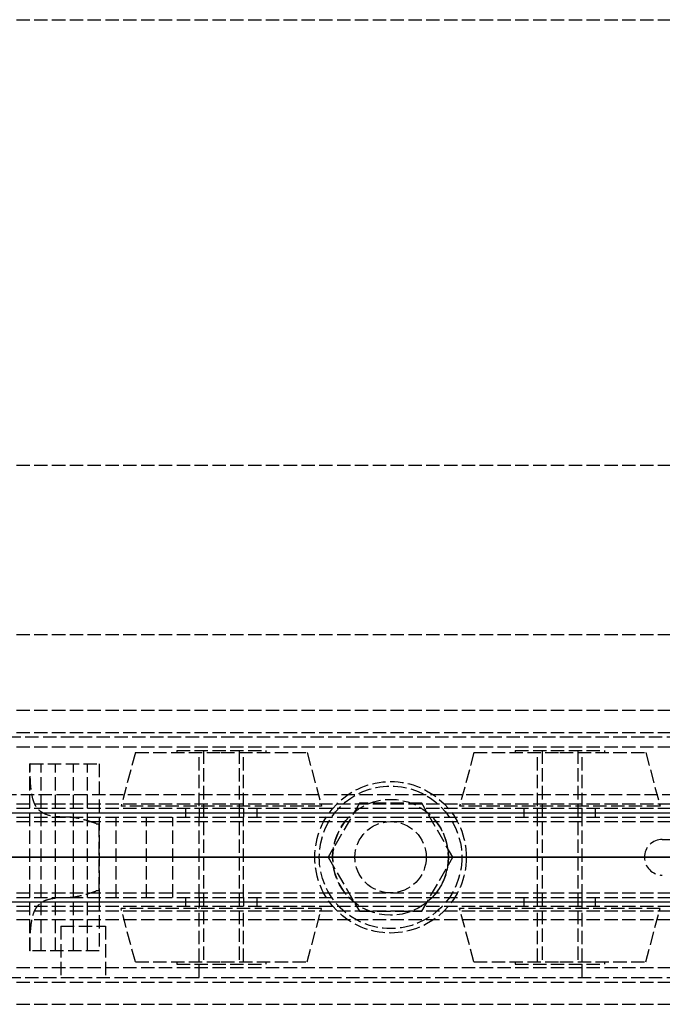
# Model space of a CAD drawing. Header units: millimetres. Extents: x 0 to 2050, y -94 to 94.
# Tile 6 of 10: x 40 to 112, y -16 to 94. Entities that reach past the tile are written whole.
import ezdxf

# ---------------------------------------------------------------- set-up
doc = ezdxf.new("R2010")
doc.units = ezdxf.units.MM
doc.header["$LTSCALE"] = 10
doc.linetypes.add('ALLCAD_Strich', pattern=[0.2, 0.15, -0.05])
doc.layers.add('BESCH_KONT_sich_schn_ansi_2d', color=40, linetype='Continuous')
doc.layers.add('BESCH_KONT_sich_schn_grun_2d', color=10, linetype='Continuous')

msp = doc.modelspace()

# ---------------------------------------------------------------- linework, layer by layer
at = {"layer": 'BESCH_KONT_sich_schn_ansi_2d', "linetype": 'ALLCAD_Strich'}
for p, q in [((0, 0, 2368), (2050, 0, 2368)), ((2050, 0, 2418), (0, 0, 2418)), ((0, 0, 2298), (995, 0, 2298)), ((0, 0, 2337), (2050, 0, 2337)), ((2050, 0, 2338.5), (0, 0, 2338.5)), ((0, 0, 2365.5), (2050, 0, 2365.5)), ((0, 0, 2339.5), (2050, 0, 2339.5)), ((0, 0, 2335), (2050, 0, 2335)), ((0, 0, 2363.5), (2050, 0, 2363.5)), ((0, 0, 2363), (2050, 0, 2363)), ((995, 0, 7), (2, 0, 7)), ((2, 0, 2307), (1055, 0, 2307)), ((7, 0, 2307), (157, 0, 2307)), ((7, 0, 2330), (157, 0, 2330)), ((41.5, 0, 2342.25), (41.5, 0, 2345.88)), ((49.3, 0, 2346.6), (41.54, 0, 2346.6)), ((44.4, 0, 2341.5), (42.25, 0, 2341.5)), ((42.8, 0, 2345.3), (48, 0, 2345.3)), ((44.4, 0, 2342.8), (42.8, 0, 2342.8)), ((42.8, 0, 2342.8), (42.8, 0, 2345.3)), ((44.4, 0, 2341.5), (44.4, 0, 2342.8)), ((48, 0, 2342.8), (46.4, 0, 2342.8)), ((46.4, 0, 2342.8), (46.4, 0, 2341.5)), ((49.3, 0, 2341.5), (46.4, 0, 2341.5)), ((48, 0, 2345.3), (47.99, 0, 2345.3)), ((48, 0, 2345.3), (47.99, 0, 2345.3)), ((48, 0, 2345.29), (47.99, 0, 2345.29)), ((48, 0, 2345.29), (47.99, 0, 2345.29)), ((48, 0, 2345.3), (47.99, 0, 2345.3)), ((48, 0, 2345.3), (47.99, 0, 2345.3)), ((48, 0, 2345.29), (47.99, 0, 2345.29)), ((47.99, 0, 2345.29), (47.99, 0, 2345.29)), ((48, 0, 2345.29), (47.99, 0, 2345.29)), ((47.99, 0, 2345.29), (47.99, 0, 2345.3)), ((47.99, 0, 2345.3), (47.99, 0, 2345.3)), ((48, 0, 2345.3), (48, 0, 2342.8)), ((48.96, 0, 2353.5), (49.3, 0, 2353.5)), ((49.3, 0, 2353.5), (49.3, 0, 2352.75)), ((49.3, 0, 2353.5), (75.39, 0, 2353.5)), ((51.22, 0, 2341.5), (49.3, 0, 2341.5)), ((49.3, 0, 2352.75), (49.3, 0, 2346.6)), ((49.3, 0, 2346.6), (49.3, 0, 2341.5)), ((54.59, 0, 2340.92), (51.22, 0, 2341.5)), ((57.58, 0, 2339.21), (54.59, 0, 2340.92)), ((60.26, 0, 2337.31), (58.12, 0, 2338.8)), ((99.5, 0, 2316.5), (64.5, 0, 2316.5)), ((64.5, 0, 2324.5), (99.5, 0, 2324.5)), ((77.31, 0, 2335.5), (65.99, 0, 2335.5)), ((90.5, 0, 2332), (73.5, 0, 2332)), ((73.5, 0, 2330), (73.5, 0, 2332)), ((74, 0, 2345.5), (90, 0, 2345.5)), ((74, 0, 2353.5), (74, 0, 2345.5)), ((75, 0, 2338), (78.5, 0, 2338)), ((75, 0, 2332), (75, 0, 2338)), ((88.61, 0, 2353.5), (75.39, 0, 2353.5)), ((75.5, 0, 2345.5), (75.5, 0, 2353.5)), ((75.5, 0, 2345.5), (75.5, 0, 2335.5)), ((75.5, 0, 2353.5), (75.5, 0, 2345.5)), ((77.31, 0, 2353.5), (77.31, 0, 2345.5)), ((77.31, 0, 2335.5), (86.69, 0, 2335.5)), ((78, 0, 2345.5), (78, 0, 2335.5)), ((78, 0, 2345.5), (78, 0, 2335.5)), ((86, 0, 2350), (78, 0, 2350)), ((78, 0, 2330), (78, 0, 2350)), ((78, 0, 2330), (78, 0, 2332)), ((78.5, 0, 2338), (85.5, 0, 2338)), ((78.5, 0, 2332), (78.5, 0, 2338)), ((85.48, 0, 2332.01), (85.48, 0, 2332.01)), ((85.48, 0, 2332.01), (85.48, 0, 2332)), ((85.48, 0, 2332), (85.48, 0, 2332.01)), ((85.48, 0, 2332.01), (85.48, 0, 2332.01)), ((85.48, 0, 2332.01), (85.48, 0, 2332)), ((85.48, 0, 2332), (85.48, 0, 2332)), ((85.49, 0, 2332.01), (85.49, 0, 2332.01)), ((85.49, 0, 2332), (85.49, 0, 2332.01)), ((85.49, 0, 2332.01), (85.49, 0, 2332)), ((85.49, 0, 2332), (85.49, 0, 2332)), ((85.49, 0, 2332), (85.49, 0, 2332)), ((85.49, 0, 2332), (85.49, 0, 2332)), ((85.49, 0, 2332.01), (85.49, 0, 2332)), ((85.49, 0, 2332), (85.49, 0, 2332)), ((85.49, 0, 2332.01), (85.49, 0, 2332.01)), ((85.49, 0, 2332.01), (85.49, 0, 2332.01)), ((85.49, 0, 2332.01), (85.49, 0, 2332)), ((85.49, 0, 2332), (85.49, 0, 2332.01)), ((85.5, 0, 2332.01), (85.5, 0, 2332.01)), ((85.5, 0, 2332), (85.5, 0, 2332.01)), ((85.5, 0, 2332.01), (85.5, 0, 2332.01)), ((85.5, 0, 2332.01), (85.5, 0, 2332)), ((85.5, 0, 2332), (85.5, 0, 2332)), ((85.5, 0, 2338), (89, 0, 2338)), ((85.5, 0, 2332), (85.5, 0, 2338)), ((86, 0, 2345.5), (86, 0, 2335.5)), ((86, 0, 2345.5), (86, 0, 2335.5)), ((86, 0, 2330), (86, 0, 2350)), ((86, 0, 2330), (86, 0, 2332)), ((97.85, 0, 2335.5), (86.69, 0, 2335.5)), ((86.69, 0, 2345.5), (86.69, 0, 2353.5)), ((88.5, 0, 2345.5), (88.5, 0, 2353.5)), ((88.5, 0, 2345.5), (88.5, 0, 2335.5)), ((88.5, 0, 2353.5), (88.5, 0, 2345.5)), ((88.61, 0, 2353.5), (122, 0, 2353.5)), ((89, 0, 2332), (89, 0, 2338)), ((90, 0, 2353.5), (90, 0, 2345.5)), ((90.5, 0, 2330), (90.5, 0, 2332)), ((109.45, 0, 2341.41), (103.59, 0, 2337.31)), ((110.5, 0, 2353.5), (110.5, 0, 2342))]:
    msp.add_line(p, q, dxfattribs=at)
at = {"layer": 'BESCH_KONT_sich_schn_ansi_2d', "linetype": 'ALLCAD_Strich', "extrusion": (0, 1, 0)}
for centre, radius in [((-47.5, 2321), 2.5), ((-63, 2348.5), 11.25), ((-63, 2348.5), 4), ((-63, 2348.5), 2), ((-101, 2348.5), 11.25), ((-101, 2348.5), 2)]:
    msp.add_circle(centre, radius, dxfattribs=at)
at = {"layer": 'BESCH_KONT_sich_schn_ansi_2d', "linetype": 'ALLCAD_Strich', "extrusion": (0, -1, 0)}
for centre, radius in [((63, 2348.5), 9.64), ((63, 2348.5), 5), ((63, 2348.5), 2.5), ((101, 2348.5), 9.64), ((101, 2348.5), 5), ((101, 2348.5), 4), ((101, 2348.5), 2.5)]:
    msp.add_circle(centre, radius, dxfattribs=at)
at = {"layer": 'BESCH_KONT_sich_schn_ansi_2d', "linetype": 'ALLCAD_Strich', "extrusion": (0, 1, 0)}
for centre, radius, start, end in [((-49.13, 2345.87), 7.63, 0.0312, 5.4915), ((-42.25, 2342.25), 0.75, 270, 360), ((-49.13, 2345.87), 7.63, 88.739, 91.261), ((-63, 2345.77), 8.5, 305, 309.5389), ((-65.99, 2345.5), 10, 270, 305), ((-64.5, 2320.5), 4, 270, 90), ((-85.48, 2332.01), 0.00116, 0, 90), ((-85.48, 2332), 0.00116, 270, 360), ((-85.48, 2332.01), 0.00116, 90, 180), ((-85.48, 2332), 0.00116, 180, 270), ((-85.49, 2332.01), 0.00093, 270, 0), ((-85.49, 2332.01), 0.00093, 0, 90), ((-85.5, 2332.01), 0.00116, 0, 90), ((-85.5, 2332), 0.00116, 270, 360), ((-85.5, 2332.01), 0.00116, 90, 180), ((-85.5, 2332), 0.00116, 180, 270), ((-97.85, 2345.5), 10, 235, 270), ((-99.5, 2320.5), 4, 90, 270)]:
    msp.add_arc(centre, radius, start, end, dxfattribs=at)
at = {"layer": 'BESCH_KONT_sich_schn_ansi_2d', "linetype": 'ALLCAD_Strich', "extrusion": (0, -1, 0)}
for centre, radius, start, end in [((85.48, 2332), 0.00271, 270, 0), ((85.48, 2332.01), 0.00271, 0, 90), ((85.48, 2332.01), 0.00271, 90, 180), ((85.48, 2332), 0.00271, 180, 270), ((85.49, 2332.01), 0.00217, 90, 180), ((85.49, 2332), 0.00217, 180, 270), ((85.5, 2332.01), 0.00271, 90, 180), ((85.5, 2332), 0.00271, 180, 270), ((85.5, 2332.01), 0.00271, 0, 90), ((85.5, 2332), 0.00271, 270, 0), ((112.89, 2336.5), 6, 90, 125)]:
    msp.add_arc(centre, radius, start, end, dxfattribs=at)
at = {"layer": 'BESCH_KONT_sich_schn_ansi_2d', "linetype": 'ALLCAD_Strich'}
for points, knots in [([(41.54, 0, 2346.6), (41.54, 0, 2346.61), (41.54, 0, 2346.66), (41.56, 0, 2346.83), (41.58, 0, 2346.97), (41.64, 0, 2347.34), (41.69, 0, 2347.56), (41.82, 0, 2348.08), (41.91, 0, 2348.37), (42.1, 0, 2348.84), (42.17, 0, 2349.01), (42.35, 0, 2349.37), (42.45, 0, 2349.56), (42.67, 0, 2349.93), (42.79, 0, 2350.12), (43.05, 0, 2350.48), (43.19, 0, 2350.66), (43.66, 0, 2351.22), (44.05, 0, 2351.59), (44.9, 0, 2352.24), (45.35, 0, 2352.52), (45.83, 0, 2352.75)], [15.435182, 15.435182, 15.435182, 15.435182, 16.554933, 16.554933, 17.82418, 17.82418, 19.093427, 19.093427, 20.362674, 20.362674, 21.03193, 21.03193, 21.701186, 21.701186, 22.370442, 22.370442, 23.039698, 23.039698, 24.647552, 24.647552, 26.164556, 26.164556, 26.164556, 26.164556]), ([(45.83, 0, 2352.75), (46.13, 0, 2352.89), (46.47, 0, 2353.03), (47.15, 0, 2353.25), (47.5, 0, 2353.33), (47.96, 0, 2353.41), (48.11, 0, 2353.44), (48.42, 0, 2353.47), (48.58, 0, 2353.48), (48.75, 0, 2353.49), (48.79, 0, 2353.49), (48.86, 0, 2353.5), (48.9, 0, 2353.5), (48.94, 0, 2353.5), (48.95, 0, 2353.5), (48.96, 0, 2353.5), (48.96, 0, 2353.5), (48.96, 0, 2353.5), (48.96, 0, 2353.5), (48.96, 0, 2353.5)], [1.722708, 1.722708, 1.722708, 1.722708, 2.727227, 2.727227, 3.731745, 3.731745, 4.178178, 4.178178, 4.62461, 4.62461, 4.729547, 4.729547, 4.834483, 4.834483, 4.870202, 4.870202, 4.877795, 4.877795, 4.885387, 4.885387, 4.885387, 4.885387])]:
    msp.add_open_spline(points, degree=3, knots=knots, dxfattribs=at)
at = {"layer": 'BESCH_KONT_sich_schn_grun_2d', "linetype": 'ALLCAD_Strich'}
for p, q in [((0, 94), (2050, 94)), ((0, 44), (2050, 44)), ((0, 25), (2050, 25)), ((0, 16.5), (2050, 16.5)), ((0, 14), (2050, 14)), ((7, 13.5), (157, 13.5)), ((0, 12.38), (2050, 12.38)), ((53.36, 11.75), (51.75, 5.75)), ((53.36, 11.75), (63, 11.75)), ((58, 12), (68, 12)), ((58, 12), (58, 11.75)), ((60.5, 5.75), (60.5, 11.75)), ((61, 12), (61, -12)), ((63, 11.75), (72.64, 11.75)), ((65, 12), (65, -12)), ((65.5, 5.75), (65.5, 11.75)), ((68, 12), (68, 11.75)), ((72.64, 11.75), (74.25, 5.75)), ((91.36, 11.75), (89.75, 5.75)), ((91.36, 11.75), (101, 11.75)), ((96, 12), (106, 12)), ((96, 12), (96, 11.75)), ((98.5, 5.75), (98.5, 11.75)), ((99, 12), (99, -12)), ((101, 11.75), (110.64, 11.75)), ((103, 12), (103, -12)), ((103.5, 5.75), (103.5, 11.75)), ((106, 12), (106, 11.75)), ((110.64, 11.75), (112.25, 5.75)), ((41.54, 10.5), (41.5, 10.5)), ((41.5, 10.5), (41.5, 10.5)), ((41.5, -10.5), (41.5, 10.5)), ((41.54, 10.5), (49.3, 10.5)), ((42.8, -10.5), (42.8, 10.5)), ((44.4, -10.5), (44.4, 10.5)), ((46.4, -10.5), (46.4, 10.5)), ((48, 10.5), (47.99, 10.5)), ((48, 10.5), (47.99, 10.5)), ((47.99, 10.5), (47.99, 10.49)), ((47.99, 10.5), (47.99, 10.5)), ((47.99, 10.5), (47.99, 10.5)), ((48, 10.5), (47.99, 10.5)), ((47.99, 10.5), (48, 10.5)), ((47.99, 10.49), (48, 10.49)), ((48, 10.49), (47.99, 10.49)), ((47.99, 10.49), (47.99, 10.49)), ((47.99, 10.49), (47.99, 10.49)), ((48, 10.49), (47.99, 10.49)), ((48, 10.49), (47.99, 10.49)), ((48, 10.49), (47.99, 10.49)), ((48, 10.49), (47.99, 10.49)), ((47.99, 10.48), (47.99, 10.49)), ((48, 10.49), (47.99, 10.49)), ((47.99, 10.48), (48, 10.48)), ((47.99, 10.48), (47.99, 10.48)), ((48, 10.48), (47.99, 10.48)), ((48, 10.48), (47.99, 10.48)), ((48, 10.48), (47.99, 10.48)), ((47.99, 10.48), (47.99, 10.48)), ((48, 10.48), (47.99, 10.48)), ((48, 10.48), (48, 10.5)), ((48, 10.5), (48, 10.5)), ((48, 10.5), (48, 10.5)), ((48, 10.5), (48, 10.5)), ((48, 10.5), (48, 10.5)), ((48, -10.5), (48, 10.48)), ((48, 10.48), (48, 10.48)), ((48, 10.48), (48, 10.48)), ((48, 10.48), (48, 10.48)), ((49.3, 10.5), (49.3, 4.5)), ((2050, 7), (0, 7)), ((0, 6), (174, 6)), ((74.25, 5.75), (51.75, 5.75)), ((78.5, 6.06), (75, 0)), ((85.5, 6.06), (78.5, 6.06)), ((85.48, 6.06), (85.48, 6.07)), ((85.48, 6.06), (85.48, 6.07)), ((85.48, 6.06), (85.48, 6.07)), ((85.48, 6.07), (85.48, 6.07)), ((85.48, 6.07), (85.48, 6.07)), ((85.48, 6.07), (85.49, 6.07)), ((85.48, 6.06), (85.48, 6.07)), ((85.48, 6.07), (85.48, 6.06)), ((85.49, 6.07), (85.49, 6.06)), ((85.49, 6.06), (85.49, 6.07)), ((85.49, 6.07), (85.49, 6.07)), ((85.49, 6.07), (85.49, 6.07)), ((85.49, 6.06), (85.49, 6.07)), ((85.49, 6.06), (85.49, 6.07)), ((85.49, 6.06), (85.49, 6.07)), ((85.49, 6.06), (85.49, 6.07)), ((85.5, 6.07), (85.49, 6.07)), ((85.49, 6.06), (85.49, 6.07)), ((85.5, 6.06), (85.5, 6.07)), ((85.5, 6.06), (85.5, 6.07)), ((85.5, 6.07), (85.5, 6.07)), ((85.5, 6.07), (85.5, 6.07)), ((85.5, 6.06), (85.5, 6.07)), ((85.5, 6.07), (85.5, 6.06)), ((85.5, 6.06), (85.5, 6.07)), ((89, 0), (85.5, 6.06)), ((112.25, 5.75), (89.75, 5.75)), ((0, 5.5), (2050, 5.5)), ((0, 4.5), (2050, 4.5)), ((2, 5), (1055, 5)), ((7, 5), (157, 5)), ((49.3, 4.5), (49.3, -4.5)), ((51.22, -4.5), (51.22, 4.5)), ((54.59, -4.5), (54.59, 4.5)), ((57.58, -4.5), (57.58, 4.5)), ((59, 5.5), (59, 4.5)), ((60.5, 5.5), (60.5, 4.5)), ((60.5, -4.5), (60.5, 4.5)), ((65.5, 5.5), (65.5, 4.5)), ((65.5, -4.5), (65.5, 4.5)), ((67, 5.5), (67, 4.5)), ((97, 4.5), (97, 5.5)), ((98.5, 4.5), (98.5, 5.5)), ((98.5, -4.5), (98.5, 4.5)), ((103.5, 4.5), (103.5, 5.5)), ((103.5, -4.5), (103.5, 4.5)), ((105, 4.5), (105, 5.5)), ((0, 4), (2050, 4)), ((48.96, 3.75), (49.3, 3.75)), ((49.3, -3.75), (49.3, 3.75)), ((112.5, 2), (122, 2)), ((64.5, 0.03), (60.5, 0.03)), ((64.5, 0.03), (99.5, 0.03)), ((103.5, 0.03), (99.5, 0.03)), ((75, 0), (78.5, -6.06)), ((85.5, -6.06), (89, 0)), ((0, -4), (2050, -4)), ((49.3, -3.75), (48.96, -3.75)), ((0, -4.5), (2050, -4.5)), ((0, -5.5), (2050, -5.5)), ((2, -5), (1055, -5)), ((7, -5), (157, -5)), ((49.3, -4.5), (49.3, -10.5)), ((59, -4.5), (59, -5.5)), ((60.5, -4.5), (60.5, -5.5)), ((60.5, -5.75), (60.5, -5.5)), ((65.5, -4.5), (65.5, -5.5)), ((67, -4.5), (67, -5.5)), ((97, -5.5), (97, -4.5)), ((98.5, -5.5), (98.5, -4.5)), ((103.5, -5.5), (103.5, -4.5)), ((103.5, -5.75), (103.5, -5.5)), ((105, -5.5), (105, -4.5)), ((0, -6), (174, -6)), ((74.25, -5.75), (51.75, -5.75)), ((53.36, -11.75), (51.75, -5.75)), ((60.5, -11.75), (60.5, -5.75)), ((65.5, -11.75), (65.5, -5.75)), ((72.64, -11.75), (74.25, -5.75)), ((78.5, -6.06), (85.5, -6.06)), ((112.25, -5.75), (89.75, -5.75)), ((91.36, -11.75), (89.75, -5.75)), ((98.5, -11.75), (98.5, -5.75)), ((103.5, -11.75), (103.5, -5.75)), ((110.64, -11.75), (112.25, -5.75)), ((0, -7), (2050, -7)), ((45, -7.74), (50, -7.74)), ((45, -7.74), (45, -13.5)), ((50, -7.74), (50, -13.5)), ((41.54, -10.5), (41.5, -10.5)), ((41.5, -10.5), (41.5, -10.5)), ((49.3, -10.5), (41.54, -10.5)), ((53.36, -11.75), (63, -11.75)), ((58, -11.75), (58, -12)), ((58, -12), (68, -12)), ((60.5, -13.5), (60.5, -11.75)), ((63, -11.75), (72.64, -11.75)), ((68, -11.75), (68, -12)), ((91.36, -11.75), (101, -11.75)), ((96, -11.75), (96, -12)), ((96, -12), (106, -12)), ((101, -11.75), (110.64, -11.75)), ((103.5, -13.5), (103.5, -11.75)), ((106, -11.75), (106, -12)), ((0, -12.38), (2050, -12.38)), ((0, -14), (2050, -14)), ((7, -13.5), (157, -13.5)), ((0, -16.5), (2050, -16.5))]:
    msp.add_line(p, q, dxfattribs=at)
for radius in [8.5, 8, 6.5, 4]:
    msp.add_circle((82, 0), radius, dxfattribs=at)
for centre, radius, start, end in [((82, 0), 6.5, 136.1869, 223.8131), ((82, 0), 6.5, 316.1869, 43.8131), ((112.5, 0), 2, 90, 270)]:
    msp.add_arc(centre, radius, start, end, dxfattribs=at)
for points, knots in [([(45.83, 4.5), (45.35, 4.5), (44.9, 4.51), (44.05, 4.6), (43.66, 4.68), (43.19, 4.86), (43.05, 4.93), (42.79, 5.09), (42.67, 5.18), (42.45, 5.39), (42.35, 5.51), (42.17, 5.76), (42.1, 5.9), (41.91, 6.31), (41.82, 6.62), (41.69, 7.32), (41.64, 7.7), (41.58, 8.51), (41.56, 8.93), (41.54, 9.74), (41.54, 10.12), (41.54, 10.5)], [4.406817, 4.406817, 4.406817, 4.406817, 5.92382, 5.92382, 7.531675, 7.531675, 8.200931, 8.200931, 8.870186, 8.870186, 9.539442, 9.539442, 10.208698, 10.208698, 11.477945, 11.477945, 12.747192, 12.747192, 14.016439, 14.016439, 15.13619, 15.13619, 15.13619, 15.13619]), ([(48.96, 3.75), (48.96, 3.75), (48.96, 3.76), (48.96, 3.76), (48.96, 3.76), (48.95, 3.77), (48.94, 3.78), (48.9, 3.8), (48.86, 3.82), (48.79, 3.84), (48.75, 3.86), (48.58, 3.92), (48.42, 3.96), (48.11, 4.06), (47.96, 4.11), (47.5, 4.23), (47.15, 4.32), (46.47, 4.46), (46.13, 4.5), (45.83, 4.5)], [4.885389, 4.885389, 4.885389, 4.885389, 4.892981, 4.892981, 4.900573, 4.900573, 4.936292, 4.936292, 5.041229, 5.041229, 5.146165, 5.146165, 5.592598, 5.592598, 6.03903, 6.03903, 7.043549, 7.043549, 8.048067, 8.048067, 8.048067, 8.048067]), ([(45.83, -4.5), (46.13, -4.5), (46.47, -4.46), (47.15, -4.32), (47.5, -4.23), (47.96, -4.11), (48.11, -4.06), (48.42, -3.96), (48.58, -3.92), (48.75, -3.86), (48.79, -3.84), (48.86, -3.82), (48.9, -3.8), (48.94, -3.78), (48.95, -3.77), (48.96, -3.76), (48.96, -3.76), (48.96, -3.76), (48.96, -3.75), (48.96, -3.75)], [1.722708, 1.722708, 1.722708, 1.722708, 2.727227, 2.727227, 3.731745, 3.731745, 4.178178, 4.178178, 4.62461, 4.62461, 4.729547, 4.729547, 4.834483, 4.834483, 4.870202, 4.870202, 4.877795, 4.877795, 4.885387, 4.885387, 4.885387, 4.885387]), ([(41.54, -10.5), (41.54, -10.12), (41.54, -9.74), (41.56, -8.93), (41.58, -8.51), (41.64, -7.7), (41.69, -7.32), (41.82, -6.62), (41.91, -6.31), (42.1, -5.9), (42.17, -5.76), (42.35, -5.51), (42.45, -5.39), (42.67, -5.18), (42.79, -5.09), (43.05, -4.93), (43.19, -4.86), (43.66, -4.68), (44.05, -4.6), (44.9, -4.51), (45.35, -4.5), (45.83, -4.5)], [15.435182, 15.435182, 15.435182, 15.435182, 16.554933, 16.554933, 17.82418, 17.82418, 19.093427, 19.093427, 20.362674, 20.362674, 21.03193, 21.03193, 21.701186, 21.701186, 22.370442, 22.370442, 23.039698, 23.039698, 24.647552, 24.647552, 26.164556, 26.164556, 26.164556, 26.164556])]:
    msp.add_open_spline(points, degree=3, knots=knots, dxfattribs=at)

doc.saveas('drawing.dxf')
